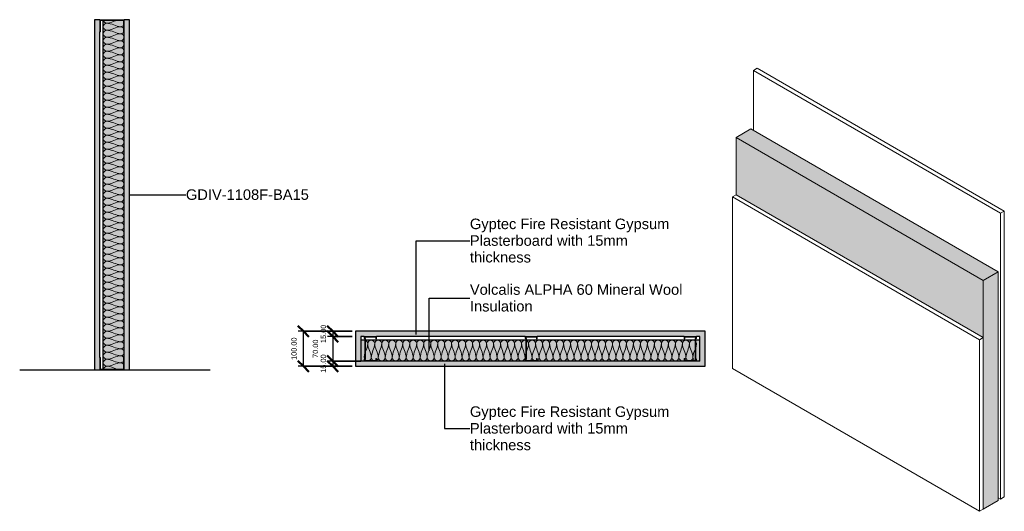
# Model space of a CAD drawing. Header units: millimetres. Extents: x -324 to 2492, y -404 to 1000.
import ezdxf

# ---------------------------------------------------------------- set-up
doc = ezdxf.new("R2010")
doc.units = ezdxf.units.MM
for name, color, linetype, lineweight in [('A-ANNO-DIMS', 211, 'Continuous', 30), ('A-ANNO-DIMS-10', 211, 'Continuous', 30), ('A-ANNO-IDEN', 131, 'Continuous', 30), ('A-DETL', 90, 'Continuous', 18), ('A-DETL-GENF', 92, 'Continuous', 18), ('A-FLOR-LEVL', 51, 'Continuous', 30), ('A-PART', 2, 'Continuous', 18), ('A-WALL', 113, 'Continuous', 25), ('A-WALL-IDEN', 211, 'Continuous', 30), ('A-WALL-PATT', 111, 'Continuous', 25), ('I-WALL', 2, 'Continuous', 25)]:
    doc.layers.add(name, color=color, linetype=linetype, lineweight=lineweight)
doc.styles.add('Arial', font='arial.ttf', dxfattribs={"height": 30})
doc.styles.add('Arial_1', font='arial.ttf', dxfattribs={"height": 15})
doc.dimstyles.new('Diagonal', dxfattribs={"dimscale": 304.8, "dimtxt": 15.303891, "dimasz": 0.104167, "dimexe": 0.049213, "dimexo": 0.032808, "dimgap": 0.049213, "dimtad": 1, "dimrnd": 0.01, "dimzin": 0, "dimdsep": 46, "dimtxsty": 'Arial_1', "dimblk1": 'OBLIQUE', "dimblk2": 'OBLIQUE', "dimsah": 1, "dimcen": 0.09, "dimazin": 0, "dimtfac": 1, "dimtdec": 4, "dimtix": 1, "dimtmove": 0, "dimatfit": 3, "dimfxl": 1, "dimtvp": 1, "dimtolj": 1, "dimtzin": 0, "dimarcsym": 2})
doc.dimstyles.new('Diagonal_1', dxfattribs={"dimscale": 304.8, "dimtxt": 15.303891, "dimasz": 0.104167, "dimexe": 0.049213, "dimexo": 0.032808, "dimgap": 0.049213, "dimtad": 1, "dimrnd": 0.01, "dimzin": 0, "dimdsep": 46, "dimtxsty": 'Arial_1', "dimblk1": 'OBLIQUE', "dimblk2": 'OBLIQUE', "dimsah": 1, "dimcen": 0.09, "dimazin": 0, "dimtfac": 1, "dimtdec": 4, "dimtix": 1, "dimtmove": 2, "dimatfit": 3, "dimfxl": 1, "dimtvp": 1, "dimtolj": 1, "dimtzin": 0, "dimarcsym": 2})

# ---------------------------------------------------------------- blocks, each defined once
blk = doc.blocks.new('metal-framing_raia - 70mm-7427-Section 1')
at = {"layer": 'A-DETL-GENF'}
for p, q in [((-93, 35), (-95, 35)), ((-95, 35), (-95, 0)), ((-95, 6), (-95, 29)), ((-93, 2), (-93, 35)), ((-93, 29), (-93, 6)), ((-25, 35), (-27, 35)), ((-27, 35), (-27, 2)), ((-27, 29), (-27, 6)), ((-25, 0), (-25, 35)), ((-25, 6), (-25, 29)), ((-95, 0), (-25, 0)), ((-27, 2), (-93, 2))]:
    blk.add_line(p, q, dxfattribs=at)
blk = doc.blocks.new('Repeating Detail - 70mm-6992-Level 1')
at = {"layer": 'A-DETL-GENF'}
for p, q in [((-63, 495), (-70, 495)), ((-70, 495), (-70, 460)), ((-70, 466), (-70, 489)), ((-68, 462), (-68, 493)), ((-68, 493), (-63, 493)), ((-68, 489), (-68, 466)), ((-63, 493), (-63, 495)), ((0, 495), (-7, 495)), ((-7, 495), (-7, 493)), ((-7, 493), (-2, 493)), ((-2, 493), (-2, 462)), ((-2, 489), (-2, 466)), ((0, 460), (0, 495)), ((0, 466), (0, 489)), ((-70, 460), (-65.8, 460)), ((-65.8, 460), (-69, 460)), ((-66.4, 462), (-68, 462)), ((-68, 462), (-66.4, 462)), ((-63.6, 464), (-66.4, 462)), ((-66.4, 462), (-63.6, 464)), ((-65.8, 460), (-63, 462)), ((-65.8, 460), (-63, 462)), ((-6.4, 464), (-63.6, 464)), ((-63.6, 464), (-6.4, 464)), ((-63, 462), (-7, 462)), ((-63, 462), (-7, 462)), ((-7, 462), (-4.2, 460)), ((-4.2, 460), (-7, 462)), ((-3.6, 462), (-6.4, 464)), ((-3.6, 462), (-6.4, 464)), ((-4.2, 460), (0, 460)), ((0, 460), (-4.2, 460)), ((-2, 462), (-3.6, 462)), ((-3.6, 462), (-2, 462)), ((-63, 35), (-70, 35)), ((-70, 35), (-70, 0)), ((-70, 6), (-70, 29)), ((-68, 2), (-68, 33)), ((-68, 33), (-63, 33)), ((-68, 29), (-68, 6)), ((-63, 33), (-63, 35)), ((0, 35), (-7, 35)), ((-7, 35), (-7, 33)), ((-7, 33), (-2, 33)), ((-2, 33), (-2, 2)), ((-2, 29), (-2, 6)), ((0, 0), (0, 35)), ((0, 6), (0, 29)), ((-70, 0), (-65.8, 0)), ((-65.8, 0), (-69, 0)), ((-66.4, 2), (-68, 2)), ((-68, 2), (-66.4, 2)), ((-63.6, 4), (-66.4, 2)), ((-66.4, 2), (-63.6, 4)), ((-65.8, 0), (-63, 2)), ((-65.8, 0), (-63, 2)), ((-6.4, 4), (-63.6, 4)), ((-63.6, 4), (-6.4, 4)), ((-63, 2), (-7, 2)), ((-63, 2), (-7, 2)), ((-7, 2), (-4.2, 0)), ((-4.2, 0), (-7, 2)), ((-3.6, 2), (-6.4, 4)), ((-3.6, 2), (-6.4, 4)), ((0, 0), (-4.2, 0)), ((-2, 2), (-3.6, 2)), ((-3.6, 2), (-2, 2)), ((-4.2, 0), (0, 0))]:
    blk.add_line(p, q, dxfattribs=at)
blk = doc.blocks.new('metal-framing_montante - 70mm-6992-Level 1')
at = {"layer": 'A-DETL-GENF'}
for p, q in [((-63, 35), (-70, 35)), ((-70, 35), (-70, 0)), ((-70, 6), (-70, 29)), ((-68, 2), (-68, 33)), ((-68, 33), (-63, 33)), ((-68, 29), (-68, 6)), ((-63, 33), (-63, 35)), ((0, 35), (-7, 35)), ((-7, 35), (-7, 33)), ((-7, 33), (-2, 33)), ((-2, 33), (-2, 2)), ((-2, 29), (-2, 6)), ((0, 0), (0, 35)), ((0, 6), (0, 29)), ((-70, 0), (-65.8, 0)), ((-65.8, 0), (-69, 0)), ((-66.4, 2), (-68, 2)), ((-68, 2), (-66.4, 2)), ((-63.6, 4), (-66.4, 2)), ((-66.4, 2), (-63.6, 4)), ((-65.8, 0), (-63, 2)), ((-65.8, 0), (-63, 2)), ((-6.4, 4), (-63.6, 4)), ((-63.6, 4), (-6.4, 4)), ((-63, 2), (-7, 2)), ((-63, 2), (-7, 2)), ((-7, 2), (-4.2, 0)), ((-4.2, 0), (-7, 2)), ((-3.6, 2), (-6.4, 4)), ((-3.6, 2), (-6.4, 4)), ((0, 0), (-4.2, 0)), ((-2, 2), (-3.6, 2)), ((-3.6, 2), (-2, 2)), ((-4.2, 0), (0, 0))]:
    blk.add_line(p, q, dxfattribs=at)
blk = doc.blocks.new('DIMBLOCK1-Level 1')
at = {"layer": 'A-ANNO-DIMS-10', "lineweight": 50}
for p, q in [((571.3, 110), (555.5, 125.9)), ((571.3, 95), (555.5, 110.9)), ((571.3, 110), (587.2, 94.1)), ((571.3, 95), (587.2, 79.1))]:
    blk.add_line(p, q, dxfattribs=at)
at = {"layer": 'A-ANNO-DIMS-10'}
for p, q in [((626.3, 110), (556.3, 110)), ((626.3, 95), (556.3, 95)), ((571.3, 110), (571.3, 95)), ((571.3, 110), (626.3, 110)), ((571.3, 95), (626.3, 95))]:
    blk.add_line(p, q, dxfattribs=at)
at = {"layer": 'A-ANNO-DIMS-10', "color": 0, "insert": (536.9, 76.5), "char_height": 15, "width": 62.44, "attachment_point": 1, "rotation": 90, "line_spacing_factor": 0.941778, "style": 'Arial_1'}
blk.add_mtext('15.00', dxfattribs=at)
blk = doc.blocks.new('_Oblique')
at = {"color": 0, "linetype": 'ByBlock', "lineweight": -2}
blk.add_line((-0.5, -0.5), (0.5, 0.5), dxfattribs=at)
blk = doc.blocks.new('DIMBLOCK2-Level 1')
at = {"layer": 'A-ANNO-DIMS-10', "lineweight": 50}
for p, q in [((571.3, 95), (555.5, 110.9)), ((571.3, 95), (587.2, 79.1)), ((571.3, 25), (555.5, 40.9)), ((571.3, 25), (587.2, 9.1))]:
    blk.add_line(p, q, dxfattribs=at)
at = {"layer": 'A-ANNO-DIMS-10'}
for p, q in [((626.3, 95), (556.3, 95)), ((571.3, 95), (571.3, 25)), ((571.3, 95), (626.3, 95)), ((651.3, 25), (556.3, 25)), ((571.3, 25), (651.3, 25))]:
    blk.add_line(p, q, dxfattribs=at)
at = {"layer": 'A-ANNO-DIMS-10', "color": 0, "insert": (514.2, 34), "char_height": 15, "width": 62.44, "attachment_point": 1, "rotation": 90, "line_spacing_factor": 0.941778, "style": 'Arial_1'}
blk.add_mtext('70.00', dxfattribs=at)
blk = doc.blocks.new('DIMBLOCK3-Level 1')
at = {"layer": 'A-ANNO-DIMS-10', "lineweight": 50}
for p, q in [((571.3, 25), (555.5, 40.9)), ((571.3, 10), (555.5, 25.9)), ((571.3, 25), (587.2, 9.1)), ((571.3, 10), (587.2, -5.9))]:
    blk.add_line(p, q, dxfattribs=at)
at = {"layer": 'A-ANNO-DIMS-10'}
for p, q in [((651.3, 25), (556.3, 25)), ((626.3, 10), (556.3, 10)), ((571.3, 25), (571.3, 10)), ((571.3, 25), (651.3, 25)), ((571.3, 10), (626.3, 10))]:
    blk.add_line(p, q, dxfattribs=at)
at = {"layer": 'A-ANNO-DIMS-10', "color": 0, "insert": (536.9, -8.5), "char_height": 15, "width": 62.44, "attachment_point": 1, "rotation": 90, "line_spacing_factor": 0.941778, "style": 'Arial_1'}
blk.add_mtext('15.00', dxfattribs=at)
blk = doc.blocks.new('DIMBLOCK4-Level 1')
at = {"layer": 'A-ANNO-DIMS-10', "lineweight": 50}
for p, q in [((487.5, 110), (471.6, 125.9)), ((487.5, 110), (503.3, 94.1)), ((487.5, 10), (471.6, 25.9)), ((487.5, 10), (503.3, -5.9))]:
    blk.add_line(p, q, dxfattribs=at)
at = {"layer": 'A-ANNO-DIMS-10'}
for p, q in [((626.3, 110), (472.5, 110)), ((487.5, 10), (487.5, 110)), ((487.5, 110), (626.3, 110)), ((626.3, 10), (472.5, 10)), ((487.5, 10), (626.3, 10))]:
    blk.add_line(p, q, dxfattribs=at)
at = {"layer": 'A-ANNO-DIMS-10', "color": 0, "insert": (453, 28.2), "char_height": 15, "width": 76.284, "attachment_point": 1, "rotation": 90, "line_spacing_factor": 0.941778, "style": 'Arial_1'}
blk.add_mtext('100.00', dxfattribs=at)

msp = doc.modelspace()

# ---------------------------------------------------------------- hatches: boundary and pattern name
at = {"layer": 'A-PART'}
for points in [[(2431.81, 255.155), (2474.237, 279.65), (1767.13, 687.898), (1724.704, 663.403), (2099.47, 447.032)], [(2431.81, 91.856), (2431.81, 255.155), (1724.704, 663.403), (1724.704, 500.104), (2421.204, 97.98)], [(2431.81, -398.042), (2474.237, -373.547), (2474.237, 279.65), (2431.81, 255.155)]]:
    msp.add_hatch(color=256, dxfattribs=at).paths.add_polyline_path(points)
at = {"layer": 'A-WALL-PATT'}
for points in [[(-95, 0), (-95, 1000), (-110, 1000), (-110, 0)], [(-27, 2), (-27, 35), (-25, 35), (-25, 965), (-27, 965), (-27, 998), (-85, 998), (-85, 2)], [(-10, 0), (-10, 1000), (-25, 1000), (-25, 0)], [(1636.315, 95), (1636.315, 110), (636.315, 110), (636.315, 95), (1621.315, 95)], [(1636.315, 10), (1636.315, 95), (1621.315, 95), (1621.315, 25), (651.315, 25), (651.315, 95), (636.315, 95), (636.315, 10), (1042.635, 10)]]:
    msp.add_hatch(color=256, dxfattribs=at).paths.add_polyline_path(points)
h = msp.add_hatch(color=256, dxfattribs=at)
h.paths.add_polyline_path([(1576.315, 25), (1576.315, 32), (1578.315, 32), (1578.315, 27), (1609.315, 27), (1609.315, 28.584), (1607.365, 31.369), (1607.365, 85), (1125.265, 85), (1125.265, 31.369), (1123.315, 28.584), (1123.315, 27), (1154.315, 27), (1154.315, 32), (1156.315, 32), (1156.315, 25)])
h.paths.add_polyline_path([(1611.315, 25), (1621.315, 25), (1621.315, 85), (1609.365, 85), (1609.365, 32), (1611.315, 29.215), (1611.315, 27)])
h.paths.add_polyline_path([(1121.315, 25), (1121.315, 29.215), (1123.265, 32), (1123.265, 85), (665.265, 85), (665.265, 31.369), (663.315, 28.584), (663.315, 27), (694.315, 27), (694.315, 32), (696.315, 32), (696.315, 25), (1042.635, 25)])
h.paths.add_polyline_path([(661.315, 25), (661.315, 29.215), (663.265, 32), (663.265, 85), (651.315, 85), (651.315, 25)])

# ---------------------------------------------------------------- linework, layer by layer
at = {"layer": 'A-ANNO-IDEN'}
for p, q in [((809.375, 368.753), (963.489, 368.753)), ((809.375, 100.816), (809.375, 368.753)), ((847.226, 204.978), (963.489, 204.928)), ((847.226, 54.593), (847.226, 204.978)), ((891.014, 17.371), (891.014, -167.544)), ((891.014, -167.544), (963.489, -167.544))]:
    msp.add_line(p, q, dxfattribs=at)
at = {"layer": 'A-DETL'}
for points in [[(-75, 970), (-79.714, 970), (-90.286, 980), (-79.714, 990), (-75, 990)], [(-75, 990), (-79.044, 990), (-83.508, 993.889), (-84.696, 997.971)], [(-46.381, 998.065), (-55.894, 995.158), (-65.13, 990), (-75, 990)], [(-75, 990), (-61.256, 990), (-48.744, 980), (-35, 980)], [(-26.908, 995.343), (-27.68, 996.403), (-28.639, 997.35), (-29.7, 998.108)], [(-75, 950), (-79.714, 950), (-90.286, 960), (-79.714, 970), (-75, 970)], [(-35, 980), (-48.744, 980), (-61.256, 970), (-75, 970)], [(-75, 970), (-61.256, 970), (-48.744, 960), (-35, 960)], [(-35, 960), (-48.744, 960), (-61.256, 950), (-75, 950)], [(-35, 980), (-32.047, 980), (-28.87, 981.962), (-26.908, 984.657)], [(-26.908, 975.343), (-28.87, 978.038), (-32.047, 980), (-35, 980)], [(-35, 960), (-31.936, 960), (-28.63, 962.113), (-26.691, 964.964)], [(-35, 940), (-30.286, 940), (-19.714, 950), (-30.286, 960), (-35, 960)], [(-75, 930), (-79.714, 930), (-90.286, 940), (-79.714, 950), (-75, 950)], [(-75, 910), (-79.714, 910), (-90.286, 920), (-79.714, 930), (-75, 930)], [(-75, 950), (-61.256, 950), (-48.744, 940), (-35, 940)], [(-35, 940), (-48.744, 940), (-61.256, 930), (-75, 930)], [(-75, 930), (-61.256, 930), (-48.744, 920), (-35, 920)], [(-35, 920), (-30.286, 920), (-19.714, 930), (-30.286, 940), (-35, 940)], [(-75, 890), (-79.714, 890), (-90.286, 900), (-79.714, 910), (-75, 910)], [(-35, 920), (-48.744, 920), (-61.256, 910), (-75, 910)], [(-75, 910), (-61.256, 910), (-48.744, 900), (-35, 900)], [(-35, 900), (-30.286, 900), (-19.714, 910), (-30.286, 920), (-35, 920)], [(-75, 870), (-79.714, 870), (-90.286, 880), (-79.714, 890), (-75, 890)], [(-35, 900), (-48.744, 900), (-61.256, 890), (-75, 890)], [(-75, 890), (-61.256, 890), (-48.744, 880), (-35, 880)], [(-35, 880), (-48.744, 880), (-61.256, 870), (-75, 870)], [(-35, 880), (-30.286, 880), (-19.714, 890), (-30.286, 900), (-35, 900)], [(-35, 860), (-30.286, 860), (-19.714, 870), (-30.286, 880), (-35, 880)], [(-75, 850), (-79.714, 850), (-90.286, 860), (-79.714, 870), (-75, 870)], [(-75, 830), (-79.714, 830), (-90.286, 840), (-79.714, 850), (-75, 850)], [(-75, 870), (-61.256, 870), (-48.744, 860), (-35, 860)], [(-35, 860), (-48.744, 860), (-61.256, 850), (-75, 850)], [(-75, 850), (-61.256, 850), (-48.744, 840), (-35, 840)], [(-35, 840), (-30.286, 840), (-19.714, 850), (-30.286, 860), (-35, 860)], [(-75, 810), (-79.714, 810), (-90.286, 820), (-79.714, 830), (-75, 830)], [(-35, 840), (-48.744, 840), (-61.256, 830), (-75, 830)], [(-75, 830), (-61.256, 830), (-48.744, 820), (-35, 820)], [(-35, 820), (-48.744, 820), (-61.256, 810), (-75, 810)], [(-35, 820), (-30.286, 820), (-19.714, 830), (-30.286, 840), (-35, 840)], [(-35, 800), (-30.286, 800), (-19.714, 810), (-30.286, 820), (-35, 820)], [(-75, 790), (-79.714, 790), (-90.286, 800), (-79.714, 810), (-75, 810)], [(-75, 770), (-79.714, 770), (-90.286, 780), (-79.714, 790), (-75, 790)], [(-75, 810), (-61.256, 810), (-48.744, 800), (-35, 800)], [(-35, 800), (-48.744, 800), (-61.256, 790), (-75, 790)], [(-75, 790), (-61.256, 790), (-48.744, 780), (-35, 780)], [(-35, 780), (-30.286, 780), (-19.714, 790), (-30.286, 800), (-35, 800)], [(-75, 750), (-79.714, 750), (-90.286, 760), (-79.714, 770), (-75, 770)], [(-35, 780), (-48.744, 780), (-61.256, 770), (-75, 770)], [(-75, 770), (-61.256, 770), (-48.744, 760), (-35, 760)], [(-35, 760), (-30.286, 760), (-19.714, 770), (-30.286, 780), (-35, 780)], [(-75, 730), (-79.714, 730), (-90.286, 740), (-79.714, 750), (-75, 750)], [(-35, 760), (-48.744, 760), (-61.256, 750), (-75, 750)], [(-75, 750), (-61.256, 750), (-48.744, 740), (-35, 740)], [(-35, 740), (-48.744, 740), (-61.256, 730), (-75, 730)], [(-35, 740), (-30.286, 740), (-19.714, 750), (-30.286, 760), (-35, 760)], [(-35, 720), (-30.286, 720), (-19.714, 730), (-30.286, 740), (-35, 740)], [(-75, 710), (-79.714, 710), (-90.286, 720), (-79.714, 730), (-75, 730)], [(-75, 690), (-79.714, 690), (-90.286, 700), (-79.714, 710), (-75, 710)], [(-75, 730), (-61.256, 730), (-48.744, 720), (-35, 720)], [(-35, 720), (-48.744, 720), (-61.256, 710), (-75, 710)], [(-75, 710), (-61.256, 710), (-48.744, 700), (-35, 700)], [(-35, 700), (-30.286, 700), (-19.714, 710), (-30.286, 720), (-35, 720)], [(-75, 670), (-79.714, 670), (-90.286, 680), (-79.714, 690), (-75, 690)], [(-35, 700), (-48.744, 700), (-61.256, 690), (-75, 690)], [(-75, 690), (-61.256, 690), (-48.744, 680), (-35, 680)], [(-35, 680), (-48.744, 680), (-61.256, 670), (-75, 670)], [(-35, 680), (-30.286, 680), (-19.714, 690), (-30.286, 700), (-35, 700)], [(-35, 660), (-30.286, 660), (-19.714, 670), (-30.286, 680), (-35, 680)], [(-75, 650), (-79.714, 650), (-90.286, 660), (-79.714, 670), (-75, 670)], [(-75, 630), (-79.714, 630), (-90.286, 640), (-79.714, 650), (-75, 650)], [(-75, 670), (-61.256, 670), (-48.744, 660), (-35, 660)], [(-35, 660), (-48.744, 660), (-61.256, 650), (-75, 650)], [(-75, 650), (-61.256, 650), (-48.744, 640), (-35, 640)], [(-35, 640), (-30.286, 640), (-19.714, 650), (-30.286, 660), (-35, 660)], [(-75, 610), (-79.714, 610), (-90.286, 620), (-79.714, 630), (-75, 630)], [(-35, 640), (-48.744, 640), (-61.256, 630), (-75, 630)], [(-75, 630), (-61.256, 630), (-48.744, 620), (-35, 620)], [(-35, 620), (-48.744, 620), (-61.256, 610), (-75, 610)], [(-35, 620), (-30.286, 620), (-19.714, 630), (-30.286, 640), (-35, 640)], [(-35, 600), (-30.286, 600), (-19.714, 610), (-30.286, 620), (-35, 620)], [(-75, 590), (-79.714, 590), (-90.286, 600), (-79.714, 610), (-75, 610)], [(-75, 610), (-61.256, 610), (-48.744, 600), (-35, 600)], [(-35, 600), (-48.744, 600), (-61.256, 590), (-75, 590)], [(-35, 580), (-30.286, 580), (-19.714, 590), (-30.286, 600), (-35, 600)], [(-75, 570), (-79.714, 570), (-90.286, 580), (-79.714, 590), (-75, 590)], [(-75, 550), (-79.714, 550), (-90.286, 560), (-79.714, 570), (-75, 570)], [(-75, 590), (-61.256, 590), (-48.744, 580), (-35, 580)], [(-35, 580), (-48.744, 580), (-61.256, 570), (-75, 570)], [(-75, 570), (-61.256, 570), (-48.744, 560), (-35, 560)], [(-35, 560), (-30.286, 560), (-19.714, 570), (-30.286, 580), (-35, 580)], [(-75, 530), (-79.714, 530), (-90.286, 540), (-79.714, 550), (-75, 550)], [(-35, 560), (-48.744, 560), (-61.256, 550), (-75, 550)], [(-75, 550), (-61.256, 550), (-48.744, 540), (-35, 540)], [(-35, 540), (-48.744, 540), (-61.256, 530), (-75, 530)], [(-35, 540), (-30.286, 540), (-19.714, 550), (-30.286, 560), (-35, 560)], [(-35, 520), (-30.286, 520), (-19.714, 530), (-30.286, 540), (-35, 540)], [(-75, 510), (-79.714, 510), (-90.286, 520), (-79.714, 530), (-75, 530)], [(-75, 490), (-79.714, 490), (-90.286, 500), (-79.714, 510), (-75, 510)], [(-75, 530), (-61.256, 530), (-48.744, 520), (-35, 520)], [(-35, 520), (-48.744, 520), (-61.256, 510), (-75, 510)], [(-75, 510), (-61.256, 510), (-48.744, 500), (-35, 500)], [(-35, 500), (-30.286, 500), (-19.714, 510), (-30.286, 520), (-35, 520)], [(-75, 470), (-79.714, 470), (-90.286, 480), (-79.714, 490), (-75, 490)], [(-35, 500), (-48.744, 500), (-61.256, 490), (-75, 490)], [(-75, 490), (-61.256, 490), (-48.744, 480), (-35, 480)], [(-35, 480), (-48.744, 480), (-61.256, 470), (-75, 470)], [(-35, 480), (-30.286, 480), (-19.714, 490), (-30.286, 500), (-35, 500)], [(-35, 460), (-30.286, 460), (-19.714, 470), (-30.286, 480), (-35, 480)], [(-75, 450), (-79.714, 450), (-90.286, 460), (-79.714, 470), (-75, 470)], [(-75, 470), (-61.256, 470), (-48.744, 460), (-35, 460)], [(-35, 460), (-48.744, 460), (-61.256, 450), (-75, 450)], [(-35, 440), (-30.286, 440), (-19.714, 450), (-30.286, 460), (-35, 460)], [(-75, 430), (-79.714, 430), (-90.286, 440), (-79.714, 450), (-75, 450)], [(-75, 410), (-79.714, 410), (-90.286, 420), (-79.714, 430), (-75, 430)], [(-75, 450), (-61.256, 450), (-48.744, 440), (-35, 440)], [(-35, 440), (-48.744, 440), (-61.256, 430), (-75, 430)], [(-75, 430), (-61.256, 430), (-48.744, 420), (-35, 420)], [(-35, 420), (-30.286, 420), (-19.714, 430), (-30.286, 440), (-35, 440)], [(-75, 390), (-79.714, 390), (-90.286, 400), (-79.714, 410), (-75, 410)], [(-35, 420), (-48.744, 420), (-61.256, 410), (-75, 410)], [(-75, 410), (-61.256, 410), (-48.744, 400), (-35, 400)], [(-35, 400), (-48.744, 400), (-61.256, 390), (-75, 390)], [(-35, 400), (-30.286, 400), (-19.714, 410), (-30.286, 420), (-35, 420)], [(-35, 380), (-30.286, 380), (-19.714, 390), (-30.286, 400), (-35, 400)], [(-75, 370), (-79.714, 370), (-90.286, 380), (-79.714, 390), (-75, 390)], [(-75, 350), (-79.714, 350), (-90.286, 360), (-79.714, 370), (-75, 370)], [(-75, 390), (-61.256, 390), (-48.744, 380), (-35, 380)], [(-35, 380), (-48.744, 380), (-61.256, 370), (-75, 370)], [(-75, 370), (-61.256, 370), (-48.744, 360), (-35, 360)], [(-35, 360), (-30.286, 360), (-19.714, 370), (-30.286, 380), (-35, 380)], [(-75, 330), (-79.714, 330), (-90.286, 340), (-79.714, 350), (-75, 350)], [(-35, 360), (-48.744, 360), (-61.256, 350), (-75, 350)], [(-75, 350), (-61.256, 350), (-48.744, 340), (-35, 340)], [(-35, 340), (-48.744, 340), (-61.256, 330), (-75, 330)], [(-35, 340), (-30.286, 340), (-19.714, 350), (-30.286, 360), (-35, 360)], [(-35, 320), (-30.286, 320), (-19.714, 330), (-30.286, 340), (-35, 340)], [(-75, 310), (-79.714, 310), (-90.286, 320), (-79.714, 330), (-75, 330)], [(-75, 290), (-79.714, 290), (-90.286, 300), (-79.714, 310), (-75, 310)], [(-75, 330), (-61.256, 330), (-48.744, 320), (-35, 320)], [(-35, 320), (-48.744, 320), (-61.256, 310), (-75, 310)], [(-75, 310), (-61.256, 310), (-48.744, 300), (-35, 300)], [(-35, 300), (-30.286, 300), (-19.714, 310), (-30.286, 320), (-35, 320)], [(-75, 270), (-79.714, 270), (-90.286, 280), (-79.714, 290), (-75, 290)], [(-35, 300), (-48.744, 300), (-61.256, 290), (-75, 290)], [(-75, 290), (-61.256, 290), (-48.744, 280), (-35, 280)], [(-35, 280), (-30.286, 280), (-19.714, 290), (-30.286, 300), (-35, 300)], [(-75, 250), (-79.714, 250), (-90.286, 260), (-79.714, 270), (-75, 270)], [(-35, 280), (-48.744, 280), (-61.256, 270), (-75, 270)], [(-75, 270), (-61.256, 270), (-48.744, 260), (-35, 260)], [(-35, 260), (-48.744, 260), (-61.256, 250), (-75, 250)], [(-35, 260), (-30.286, 260), (-19.714, 270), (-30.286, 280), (-35, 280)], [(-35, 240), (-30.286, 240), (-19.714, 250), (-30.286, 260), (-35, 260)], [(-75, 230), (-79.714, 230), (-90.286, 240), (-79.714, 250), (-75, 250)], [(-75, 210), (-79.714, 210), (-90.286, 220), (-79.714, 230), (-75, 230)], [(-75, 250), (-61.256, 250), (-48.744, 240), (-35, 240)], [(-35, 240), (-48.744, 240), (-61.256, 230), (-75, 230)], [(-75, 230), (-61.256, 230), (-48.744, 220), (-35, 220)], [(-35, 220), (-30.286, 220), (-19.714, 230), (-30.286, 240), (-35, 240)], [(-75, 190), (-79.714, 190), (-90.286, 200), (-79.714, 210), (-75, 210)], [(-35, 220), (-48.744, 220), (-61.256, 210), (-75, 210)], [(-75, 210), (-61.256, 210), (-48.744, 200), (-35, 200)], [(-35, 200), (-48.744, 200), (-61.256, 190), (-75, 190)], [(-35, 200), (-30.286, 200), (-19.714, 210), (-30.286, 220), (-35, 220)], [(-35, 180), (-30.286, 180), (-19.714, 190), (-30.286, 200), (-35, 200)], [(-75, 170), (-79.714, 170), (-90.286, 180), (-79.714, 190), (-75, 190)], [(-75, 150), (-79.714, 150), (-90.286, 160), (-79.714, 170), (-75, 170)], [(-75, 190), (-61.256, 190), (-48.744, 180), (-35, 180)], [(-35, 180), (-48.744, 180), (-61.256, 170), (-75, 170)], [(-75, 170), (-61.256, 170), (-48.744, 160), (-35, 160)], [(-35, 160), (-30.286, 160), (-19.714, 170), (-30.286, 180), (-35, 180)], [(-75, 130), (-79.714, 130), (-90.286, 140), (-79.714, 150), (-75, 150)], [(-35, 160), (-48.744, 160), (-61.256, 150), (-75, 150)], [(-75, 150), (-61.256, 150), (-48.744, 140), (-35, 140)], [(-35, 140), (-30.286, 140), (-19.714, 150), (-30.286, 160), (-35, 160)], [(-75, 110), (-79.714, 110), (-90.286, 120), (-79.714, 130), (-75, 130)], [(-35, 140), (-48.744, 140), (-61.256, 130), (-75, 130)], [(-75, 130), (-61.256, 130), (-48.744, 120), (-35, 120)], [(-35, 120), (-48.744, 120), (-61.256, 110), (-75, 110)], [(-35, 120), (-30.286, 120), (-19.714, 130), (-30.286, 140), (-35, 140)], [(-35, 100), (-30.286, 100), (-19.714, 110), (-30.286, 120), (-35, 120)], [(-75, 90), (-79.714, 90), (-90.286, 100), (-79.714, 110), (-75, 110)], [(-75, 70), (-79.714, 70), (-90.286, 80), (-79.714, 90), (-75, 90)], [(-75, 110), (-61.256, 110), (-48.744, 100), (-35, 100)], [(-35, 100), (-48.744, 100), (-61.256, 90), (-75, 90)], [(-75, 90), (-61.256, 90), (-48.744, 80), (-35, 80)], [(-35, 80), (-30.286, 80), (-19.714, 90), (-30.286, 100), (-35, 100)], [(661.315, 85), (661.969, 85), (662.634, 84.898), (663.294, 84.711)], [(671.315, 75), (671.315, 79.714), (681.315, 90.286), (691.315, 79.714), (691.315, 75)], [(691.315, 75), (691.315, 79.714), (701.315, 90.286), (711.315, 79.714), (711.315, 75)], [(711.315, 75), (711.315, 79.714), (721.315, 90.286), (731.315, 79.714), (731.315, 75)], [(731.315, 75), (731.315, 79.714), (741.315, 90.286), (751.315, 79.714), (751.315, 75)], [(751.315, 75), (751.315, 79.714), (761.315, 90.286), (771.315, 79.714), (771.315, 75)], [(771.315, 75), (771.315, 79.714), (781.315, 90.286), (791.315, 79.714), (791.315, 75)], [(791.315, 75), (791.315, 79.714), (801.315, 90.286), (811.315, 79.714), (811.315, 75)], [(811.315, 75), (811.315, 79.714), (821.315, 90.286), (831.315, 79.714), (831.315, 75)], [(831.315, 75), (831.315, 79.714), (841.315, 90.286), (851.315, 79.714), (851.315, 75)], [(851.315, 75), (851.315, 79.714), (861.315, 90.286), (871.315, 79.714), (871.315, 75)], [(871.315, 75), (871.315, 79.714), (881.315, 90.286), (891.315, 79.714), (891.315, 75)], [(891.315, 75), (891.315, 79.714), (901.315, 90.286), (911.315, 79.714), (911.315, 75)], [(911.315, 75), (911.315, 79.714), (921.315, 90.286), (931.315, 79.714), (931.315, 75)], [(931.315, 75), (931.315, 79.714), (941.315, 90.286), (951.315, 79.714), (951.315, 75)], [(951.315, 75), (951.315, 79.714), (961.315, 90.286), (971.315, 79.714), (971.315, 75)], [(971.315, 75), (971.315, 79.714), (981.315, 90.286), (991.315, 79.714), (991.315, 75)], [(991.315, 75), (991.315, 79.714), (1001.315, 90.286), (1011.315, 79.714), (1011.315, 75)], [(1011.315, 75), (1011.315, 79.714), (1021.315, 90.286), (1031.315, 79.714), (1031.315, 75)], [(1031.315, 75), (1031.315, 79.714), (1041.315, 90.286), (1051.315, 79.714), (1051.315, 75)], [(1051.315, 75), (1051.315, 79.714), (1061.315, 90.286), (1071.315, 79.714), (1071.315, 75)], [(1071.315, 75), (1071.315, 79.714), (1081.315, 90.286), (1091.315, 79.714), (1091.315, 75)], [(1091.315, 75), (1091.315, 79.714), (1101.315, 90.286), (1111.315, 79.714), (1111.315, 75)], [(1131.315, 75), (1131.315, 79.714), (1141.315, 90.286), (1151.315, 79.714), (1151.315, 75)], [(1151.315, 75), (1151.315, 79.714), (1161.315, 90.286), (1171.315, 79.714), (1171.315, 75)], [(1171.315, 75), (1171.315, 79.714), (1181.315, 90.286), (1191.315, 79.714), (1191.315, 75)], [(1191.315, 75), (1191.315, 79.714), (1201.315, 90.286), (1211.315, 79.714), (1211.315, 75)], [(1211.315, 75), (1211.315, 79.714), (1221.315, 90.286), (1231.315, 79.714), (1231.315, 75)], [(1231.315, 75), (1231.315, 79.714), (1241.315, 90.286), (1251.315, 79.714), (1251.315, 75)], [(1251.315, 75), (1251.315, 79.714), (1261.315, 90.286), (1271.315, 79.714), (1271.315, 75)], [(1271.315, 75), (1271.315, 79.714), (1281.315, 90.286), (1291.315, 79.714), (1291.315, 75)], [(1291.315, 75), (1291.315, 79.714), (1301.315, 90.286), (1311.315, 79.714), (1311.315, 75)], [(1311.315, 75), (1311.315, 79.714), (1321.315, 90.286), (1331.315, 79.714), (1331.315, 75)], [(1331.315, 75), (1331.315, 79.714), (1341.315, 90.286), (1351.315, 79.714), (1351.315, 75)], [(1351.315, 75), (1351.315, 79.714), (1361.315, 90.286), (1371.315, 79.714), (1371.315, 75)], [(1371.315, 75), (1371.315, 79.714), (1381.315, 90.286), (1391.315, 79.714), (1391.315, 75)], [(1391.315, 75), (1391.315, 79.714), (1401.315, 90.286), (1411.315, 79.714), (1411.315, 75)], [(1411.315, 75), (1411.315, 79.714), (1421.315, 90.286), (1431.315, 79.714), (1431.315, 75)], [(1431.315, 75), (1431.315, 79.714), (1441.315, 90.286), (1451.315, 79.714), (1451.315, 75)], [(1451.315, 75), (1451.315, 79.714), (1461.315, 90.286), (1471.315, 79.714), (1471.315, 75)], [(1471.315, 75), (1471.315, 79.714), (1481.315, 90.286), (1491.315, 79.714), (1491.315, 75)], [(1491.315, 75), (1491.315, 79.714), (1501.315, 90.286), (1511.315, 79.714), (1511.315, 75)], [(1511.315, 75), (1511.315, 79.714), (1521.315, 90.286), (1531.315, 79.714), (1531.315, 75)], [(1531.315, 75), (1531.315, 79.714), (1541.315, 90.286), (1551.315, 79.714), (1551.315, 75)], [(1551.315, 75), (1551.315, 79.714), (1561.315, 90.286), (1571.315, 79.714), (1571.315, 75)], [(1571.315, 75), (1571.315, 79.714), (1581.315, 90.286), (1591.315, 79.714), (1591.315, 75)], [(-75, 50), (-79.714, 50), (-90.286, 60), (-79.714, 70), (-75, 70)], [(-35, 80), (-48.744, 80), (-61.256, 70), (-75, 70)], [(-75, 70), (-61.256, 70), (-48.744, 60), (-35, 60)], [(-35, 60), (-48.744, 60), (-61.256, 50), (-75, 50)], [(-35, 60), (-30.286, 60), (-19.714, 70), (-30.286, 80), (-35, 80)], [(-35, 40), (-30.286, 40), (-19.714, 50), (-30.286, 60), (-35, 60)], [(671.315, 75), (671.315, 67.079), (667.993, 59.567), (665.179, 51.992)], [(665.293, 83.879), (668.582, 82.076), (671.315, 78.39), (671.315, 75)], [(681.315, 35), (681.315, 48.744), (671.315, 61.256), (671.315, 75)], [(691.315, 75), (691.315, 61.256), (681.315, 48.744), (681.315, 35)], [(701.315, 35), (701.315, 48.744), (691.315, 61.256), (691.315, 75)], [(711.315, 75), (711.315, 61.256), (701.315, 48.744), (701.315, 35)], [(721.315, 35), (721.315, 48.744), (711.315, 61.256), (711.315, 75)], [(731.315, 75), (731.315, 61.256), (721.315, 48.744), (721.315, 35)], [(741.315, 35), (741.315, 48.744), (731.315, 61.256), (731.315, 75)], [(751.315, 75), (751.315, 61.256), (741.315, 48.744), (741.315, 35)], [(761.315, 35), (761.315, 48.744), (751.315, 61.256), (751.315, 75)], [(771.315, 75), (771.315, 61.256), (761.315, 48.744), (761.315, 35)], [(781.315, 35), (781.315, 48.744), (771.315, 61.256), (771.315, 75)], [(791.315, 75), (791.315, 61.256), (781.315, 48.744), (781.315, 35)], [(801.315, 35), (801.315, 48.744), (791.315, 61.256), (791.315, 75)], [(811.315, 75), (811.315, 61.256), (801.315, 48.744), (801.315, 35)], [(821.315, 35), (821.315, 48.744), (811.315, 61.256), (811.315, 75)], [(831.315, 75), (831.315, 61.256), (821.315, 48.744), (821.315, 35)], [(841.315, 35), (841.315, 48.744), (831.315, 61.256), (831.315, 75)], [(851.315, 75), (851.315, 61.256), (841.315, 48.744), (841.315, 35)], [(861.315, 35), (861.315, 48.744), (851.315, 61.256), (851.315, 75)], [(871.315, 75), (871.315, 61.256), (861.315, 48.744), (861.315, 35)], [(881.315, 35), (881.315, 48.744), (871.315, 61.256), (871.315, 75)], [(891.315, 75), (891.315, 61.256), (881.315, 48.744), (881.315, 35)], [(901.315, 35), (901.315, 48.744), (891.315, 61.256), (891.315, 75)], [(911.315, 75), (911.315, 61.256), (901.315, 48.744), (901.315, 35)], [(921.315, 35), (921.315, 48.744), (911.315, 61.256), (911.315, 75)], [(931.315, 75), (931.315, 61.256), (921.315, 48.744), (921.315, 35)], [(941.315, 35), (941.315, 48.744), (931.315, 61.256), (931.315, 75)], [(951.315, 75), (951.315, 61.256), (941.315, 48.744), (941.315, 35)], [(961.315, 35), (961.315, 48.744), (951.315, 61.256), (951.315, 75)], [(971.315, 75), (971.315, 61.256), (961.315, 48.744), (961.315, 35)], [(981.315, 35), (981.315, 48.744), (971.315, 61.256), (971.315, 75)], [(991.315, 75), (991.315, 61.256), (981.315, 48.744), (981.315, 35)], [(1001.315, 35), (1001.315, 48.744), (991.315, 61.256), (991.315, 75)], [(1011.315, 75), (1011.315, 61.256), (1001.315, 48.744), (1001.315, 35)], [(1021.315, 35), (1021.315, 48.744), (1011.315, 61.256), (1011.315, 75)], [(1031.315, 75), (1031.315, 61.256), (1021.315, 48.744), (1021.315, 35)], [(1041.315, 35), (1041.315, 48.744), (1031.315, 61.256), (1031.315, 75)], [(1051.315, 75), (1051.315, 61.256), (1041.315, 48.744), (1041.315, 35)], [(1061.315, 35), (1061.315, 48.744), (1051.315, 61.256), (1051.315, 75)], [(1071.315, 75), (1071.315, 61.256), (1061.315, 48.744), (1061.315, 35)], [(1081.315, 35), (1081.315, 48.744), (1071.315, 61.256), (1071.315, 75)], [(1091.315, 75), (1091.315, 61.256), (1081.315, 48.744), (1081.315, 35)], [(1101.315, 35), (1101.315, 48.744), (1091.315, 61.256), (1091.315, 75)], [(1111.315, 75), (1111.315, 61.256), (1101.315, 48.744), (1101.315, 35)], [(1121.315, 35), (1121.315, 48.744), (1111.315, 61.256), (1111.315, 75)], [(1131.315, 75), (1131.315, 67.079), (1127.993, 59.567), (1125.179, 51.992)], [(1125.315, 83.934), (1128.676, 82.152), (1131.315, 78.425), (1131.315, 75)], [(1141.315, 35), (1141.315, 48.744), (1131.315, 61.256), (1131.315, 75)], [(1151.315, 75), (1151.315, 61.256), (1141.315, 48.744), (1141.315, 35)], [(1161.315, 35), (1161.315, 48.744), (1151.315, 61.256), (1151.315, 75)], [(1171.315, 75), (1171.315, 61.256), (1161.315, 48.744), (1161.315, 35)], [(1181.315, 35), (1181.315, 48.744), (1171.315, 61.256), (1171.315, 75)], [(1191.315, 75), (1191.315, 61.256), (1181.315, 48.744), (1181.315, 35)], [(1201.315, 35), (1201.315, 48.744), (1191.315, 61.256), (1191.315, 75)], [(1211.315, 75), (1211.315, 61.256), (1201.315, 48.744), (1201.315, 35)], [(1221.315, 35), (1221.315, 48.744), (1211.315, 61.256), (1211.315, 75)], [(1231.315, 75), (1231.315, 61.256), (1221.315, 48.744), (1221.315, 35)], [(1241.315, 35), (1241.315, 48.744), (1231.315, 61.256), (1231.315, 75)], [(1251.315, 75), (1251.315, 61.256), (1241.315, 48.744), (1241.315, 35)], [(1261.315, 35), (1261.315, 48.744), (1251.315, 61.256), (1251.315, 75)], [(1271.315, 75), (1271.315, 61.256), (1261.315, 48.744), (1261.315, 35)], [(1281.315, 35), (1281.315, 48.744), (1271.315, 61.256), (1271.315, 75)], [(1291.315, 75), (1291.315, 61.256), (1281.315, 48.744), (1281.315, 35)], [(1301.315, 35), (1301.315, 48.744), (1291.315, 61.256), (1291.315, 75)], [(1311.315, 75), (1311.315, 61.256), (1301.315, 48.744), (1301.315, 35)], [(1321.315, 35), (1321.315, 48.744), (1311.315, 61.256), (1311.315, 75)], [(1331.315, 75), (1331.315, 61.256), (1321.315, 48.744), (1321.315, 35)], [(1341.315, 35), (1341.315, 48.744), (1331.315, 61.256), (1331.315, 75)], [(1351.315, 75), (1351.315, 61.256), (1341.315, 48.744), (1341.315, 35)], [(1361.315, 35), (1361.315, 48.744), (1351.315, 61.256), (1351.315, 75)], [(1371.315, 75), (1371.315, 61.256), (1361.315, 48.744), (1361.315, 35)], [(1381.315, 35), (1381.315, 48.744), (1371.315, 61.256), (1371.315, 75)], [(1391.315, 75), (1391.315, 61.256), (1381.315, 48.744), (1381.315, 35)], [(1401.315, 35), (1401.315, 48.744), (1391.315, 61.256), (1391.315, 75)], [(1411.315, 75), (1411.315, 61.256), (1401.315, 48.744), (1401.315, 35)], [(1421.315, 35), (1421.315, 48.744), (1411.315, 61.256), (1411.315, 75)], [(1431.315, 75), (1431.315, 61.256), (1421.315, 48.744), (1421.315, 35)], [(1441.315, 35), (1441.315, 48.744), (1431.315, 61.256), (1431.315, 75)], [(1451.315, 75), (1451.315, 61.256), (1441.315, 48.744), (1441.315, 35)], [(1461.315, 35), (1461.315, 48.744), (1451.315, 61.256), (1451.315, 75)], [(1471.315, 75), (1471.315, 61.256), (1461.315, 48.744), (1461.315, 35)], [(1481.315, 35), (1481.315, 48.744), (1471.315, 61.256), (1471.315, 75)], [(1491.315, 75), (1491.315, 61.256), (1481.315, 48.744), (1481.315, 35)], [(1501.315, 35), (1501.315, 48.744), (1491.315, 61.256), (1491.315, 75)], [(1511.315, 75), (1511.315, 61.256), (1501.315, 48.744), (1501.315, 35)], [(1521.315, 35), (1521.315, 48.744), (1511.315, 61.256), (1511.315, 75)], [(1531.315, 75), (1531.315, 61.256), (1521.315, 48.744), (1521.315, 35)], [(1541.315, 35), (1541.315, 48.744), (1531.315, 61.256), (1531.315, 75)], [(1551.315, 75), (1551.315, 61.256), (1541.315, 48.744), (1541.315, 35)], [(1561.315, 35), (1561.315, 48.744), (1551.315, 61.256), (1551.315, 75)], [(1571.315, 75), (1571.315, 61.256), (1561.315, 48.744), (1561.315, 35)], [(1581.315, 35), (1581.315, 48.744), (1571.315, 61.256), (1571.315, 75)], [(1591.315, 75), (1591.315, 61.256), (1581.315, 48.744), (1581.315, 35)], [(1601.315, 35), (1601.315, 48.744), (1591.315, 61.256), (1591.315, 75)], [(1607.452, 58.008), (1604.637, 50.433), (1601.315, 42.921), (1601.315, 35)], [(1611.315, 75), (1611.315, 71.177), (1610.541, 67.448), (1609.424, 63.763)], [(1609.465, 80.242), (1610.61, 78.621), (1611.315, 76.77), (1611.315, 75)], [(-75, 30), (-79.714, 30), (-90.286, 40), (-79.714, 50), (-75, 50)], [(-75, 10), (-79.714, 10), (-90.286, 20), (-79.714, 30), (-75, 30)], [(-75, 50), (-61.256, 50), (-48.744, 40), (-35, 40)], [(-35, 40), (-48.744, 40), (-61.256, 30), (-75, 30)], [(-75, 30), (-61.256, 30), (-48.744, 20), (-35, 20)], [(-26.691, 35.036), (-28.63, 37.888), (-31.936, 40), (-35, 40)], [(663.206, 46.237), (662.089, 42.552), (661.315, 38.823), (661.315, 35)], [(661.315, 35), (661.315, 33.664), (661.717, 32.282), (662.406, 30.987)], [(663.633, 29.139), (664.309, 28.301), (665.102, 27.541), (665.972, 26.908)], [(676.658, 26.908), (679.353, 28.87), (681.315, 32.047), (681.315, 35)], [(681.315, 35), (681.315, 32.047), (683.277, 28.87), (685.972, 26.908)], [(696.351, 26.691), (699.203, 28.63), (701.315, 31.936), (701.315, 35)], [(701.315, 35), (701.315, 30.286), (711.315, 19.714), (721.315, 30.286), (721.315, 35)], [(721.315, 35), (721.315, 30.286), (731.315, 19.714), (741.315, 30.286), (741.315, 35)], [(741.315, 35), (741.315, 30.286), (751.315, 19.714), (761.315, 30.286), (761.315, 35)], [(761.315, 35), (761.315, 30.286), (771.315, 19.714), (781.315, 30.286), (781.315, 35)], [(781.315, 35), (781.315, 30.286), (791.315, 19.714), (801.315, 30.286), (801.315, 35)], [(801.315, 35), (801.315, 30.286), (811.315, 19.714), (821.315, 30.286), (821.315, 35)], [(821.315, 35), (821.315, 30.286), (831.315, 19.714), (841.315, 30.286), (841.315, 35)], [(841.315, 35), (841.315, 30.286), (851.315, 19.714), (861.315, 30.286), (861.315, 35)], [(861.315, 35), (861.315, 30.286), (871.315, 19.714), (881.315, 30.286), (881.315, 35)], [(881.315, 35), (881.315, 30.286), (891.315, 19.714), (901.315, 30.286), (901.315, 35)], [(901.315, 35), (901.315, 30.286), (911.315, 19.714), (921.315, 30.286), (921.315, 35)], [(921.315, 35), (921.315, 30.286), (931.315, 19.714), (941.315, 30.286), (941.315, 35)], [(941.315, 35), (941.315, 30.286), (951.315, 19.714), (961.315, 30.286), (961.315, 35)], [(961.315, 35), (961.315, 30.286), (971.315, 19.714), (981.315, 30.286), (981.315, 35)], [(981.315, 35), (981.315, 30.286), (991.315, 19.714), (1001.315, 30.286), (1001.315, 35)], [(1001.315, 35), (1001.315, 30.286), (1011.315, 19.714), (1021.315, 30.286), (1021.315, 35)], [(1021.315, 35), (1021.315, 30.286), (1031.315, 19.714), (1041.315, 30.286), (1041.315, 35)], [(1041.315, 35), (1041.315, 30.286), (1051.315, 19.714), (1061.315, 30.286), (1061.315, 35)], [(1061.315, 35), (1061.315, 30.286), (1071.315, 19.714), (1081.315, 30.286), (1081.315, 35)], [(1081.315, 35), (1081.315, 30.286), (1091.315, 19.714), (1101.315, 30.286), (1101.315, 35)], [(1101.315, 35), (1101.315, 30.286), (1111.315, 19.714), (1121.315, 30.286), (1121.315, 35)], [(1123.206, 46.237), (1122.089, 42.552), (1121.315, 38.823), (1121.315, 35)], [(1121.315, 35), (1121.315, 33.664), (1121.717, 32.282), (1122.406, 30.987)], [(1123.633, 29.139), (1124.309, 28.301), (1125.102, 27.541), (1125.972, 26.908)], [(1136.658, 26.908), (1139.353, 28.87), (1141.315, 32.047), (1141.315, 35)], [(1141.315, 35), (1141.315, 32.047), (1143.277, 28.87), (1145.972, 26.908)], [(1156.351, 26.691), (1159.203, 28.63), (1161.315, 31.936), (1161.315, 35)], [(1161.315, 35), (1161.315, 30.286), (1171.315, 19.714), (1181.315, 30.286), (1181.315, 35)], [(1181.315, 35), (1181.315, 30.286), (1191.315, 19.714), (1201.315, 30.286), (1201.315, 35)], [(1201.315, 35), (1201.315, 30.286), (1211.315, 19.714), (1221.315, 30.286), (1221.315, 35)], [(1221.315, 35), (1221.315, 30.286), (1231.315, 19.714), (1241.315, 30.286), (1241.315, 35)], [(1241.315, 35), (1241.315, 30.286), (1251.315, 19.714), (1261.315, 30.286), (1261.315, 35)], [(1261.315, 35), (1261.315, 30.286), (1271.315, 19.714), (1281.315, 30.286), (1281.315, 35)], [(1281.315, 35), (1281.315, 30.286), (1291.315, 19.714), (1301.315, 30.286), (1301.315, 35)], [(1301.315, 35), (1301.315, 30.286), (1311.315, 19.714), (1321.315, 30.286), (1321.315, 35)], [(1321.315, 35), (1321.315, 30.286), (1331.315, 19.714), (1341.315, 30.286), (1341.315, 35)], [(1341.315, 35), (1341.315, 30.286), (1351.315, 19.714), (1361.315, 30.286), (1361.315, 35)], [(1361.315, 35), (1361.315, 30.286), (1371.315, 19.714), (1381.315, 30.286), (1381.315, 35)], [(1381.315, 35), (1381.315, 30.286), (1391.315, 19.714), (1401.315, 30.286), (1401.315, 35)], [(1401.315, 35), (1401.315, 30.286), (1411.315, 19.714), (1421.315, 30.286), (1421.315, 35)], [(1421.315, 35), (1421.315, 30.286), (1431.315, 19.714), (1441.315, 30.286), (1441.315, 35)], [(1441.315, 35), (1441.315, 30.286), (1451.315, 19.714), (1461.315, 30.286), (1461.315, 35)], [(1461.315, 35), (1461.315, 30.286), (1471.315, 19.714), (1481.315, 30.286), (1481.315, 35)], [(1481.315, 35), (1481.315, 30.286), (1491.315, 19.714), (1501.315, 30.286), (1501.315, 35)], [(1501.315, 35), (1501.315, 30.286), (1511.315, 19.714), (1521.315, 30.286), (1521.315, 35)], [(1521.315, 35), (1521.315, 30.286), (1531.315, 19.714), (1541.315, 30.286), (1541.315, 35)], [(1541.315, 35), (1541.315, 30.286), (1551.315, 19.714), (1561.315, 30.286), (1561.315, 35)], [(1578.521, 28.582), (1580.211, 30.442), (1581.315, 32.784), (1581.315, 35)], [(1581.315, 35), (1581.315, 32.047), (1583.277, 28.87), (1585.972, 26.908)], [(1596.658, 26.908), (1599.353, 28.87), (1601.315, 32.047), (1601.315, 35)], [(1601.315, 35), (1601.315, 32.047), (1603.389, 28.87), (1606.098, 26.908)], [(-84.696, 2.029), (-83.508, 6.111), (-79.044, 10), (-75, 10)], [(-35, 20), (-48.744, 20), (-61.256, 10), (-75, 10)], [(-75, 10), (-65.13, 10), (-55.894, 4.842), (-46.381, 1.935)], [(-35, 20), (-32.047, 20), (-28.87, 21.962), (-26.908, 24.657)], [(-26.908, 15.343), (-28.87, 18.038), (-32.047, 20), (-35, 20)], [(-29.7, 1.892), (-28.639, 2.65), (-27.68, 3.597), (-26.908, 4.657)]]:
    msp.add_open_spline(points, degree=3, dxfattribs=at)
for points, knots in [([(1111.315, 75), (1111.315, 79.714), (1116.99, 85.714), (1122.665, 84.904), (1123.328, 84.725)], [0, 0, 0, 0, 1.41421356, 1.60514955, 1.60514955, 1.60514955, 1.60514955]), ([(1591.315, 75), (1591.315, 79.714), (1598.538, 87.35), (1605.76, 83.956), (1607.543, 82.381)], [0, 0, 0, 0, 1.41421356, 2.04280918, 2.04280918, 2.04280918, 2.04280918]), ([(1561.315, 35), (1561.315, 30.286), (1568.065, 23.15), (1574.815, 25.648), (1576.351, 26.691)], [0, 0, 0, 0, 1.41421356, 1.90918831, 1.90918831, 1.90918831, 1.90918831])]:
    msp.add_open_spline(points, degree=3, knots=knots, dxfattribs=at)
at = {"layer": 'A-FLOR-LEVL'}
msp.add_line((-324.116, 0), (220.622, 0), dxfattribs=at)
at = {"layer": 'A-PART'}
for p, q in [((1784.808, 861.404), (1774.201, 855.28)), ((1774.201, 855.28), (2481.308, 447.032)), ((1774.201, 683.816), (1774.201, 855.28)), ((2491.914, 453.156), (1784.808, 861.404)), ((1767.13, 687.898), (1724.704, 663.403)), ((1767.13, 687.898), (2474.237, 279.65)), ((1724.704, 663.403), (2431.81, 255.155)), ((1724.704, 500.104), (1724.704, 663.403)), ((1724.704, 500.104), (1714.097, 493.98)), ((2421.204, 85.732), (1714.097, 493.98)), ((1714.097, 493.98), (1714.097, 4.082)), ((1724.704, 500.104), (2431.81, 91.856)), ((2491.914, 453.156), (2481.308, 447.032)), ((2491.914, -363.341), (2491.914, 453.156)), ((2481.308, 447.032), (2481.308, -369.465)), ((2474.237, 279.65), (2431.81, 255.155)), ((2431.81, 255.155), (2431.81, -398.042)), ((2474.237, 279.65), (2474.237, -373.547)), ((2431.81, 91.856), (2421.204, 85.732)), ((2421.204, -404.166), (2421.204, 85.732)), ((2431.81, 91.856), (2431.81, -398.042)), ((1714.097, 4.082), (2421.204, -404.166)), ((2481.308, -369.465), (2474.237, -365.382)), ((2491.914, -363.341), (2481.308, -369.465)), ((2474.237, -373.547), (2431.81, -398.042)), ((2431.81, -398.042), (2421.204, -404.166))]:
    msp.add_line(p, q, dxfattribs=at)
at = {"layer": 'A-WALL'}
for p, q in [((-85, 2), (-85, 998)), ((-95, 35), (-95, 965)), ((-25, 35), (-25, 965)), ((651.315, 95), (651.315, 25)), ((661.315, 95), (651.315, 95)), ((663.265, 85), (651.315, 85)), ((1123.265, 85), (665.265, 85)), ((1121.315, 95), (696.315, 95)), ((1607.365, 85), (1125.265, 85)), ((1576.315, 95), (1156.315, 95)), ((1621.315, 85), (1609.365, 85)), ((1621.315, 95), (1611.315, 95)), ((1621.315, 25), (1621.315, 95)), ((661.315, 25), (651.315, 25)), ((1121.315, 25), (696.315, 25)), ((1576.315, 25), (1156.315, 25)), ((1621.315, 25), (1611.315, 25))]:
    msp.add_line(p, q, dxfattribs=at)
at = {"layer": 'A-WALL-IDEN'}
msp.add_line((-10, 500), (151.23, 500), dxfattribs=at)
at = {"layer": 'I-WALL'}
for p, q in [((-95, 1000), (-110, 1000)), ((-110, 1000), (-110, 0)), ((-10, 1000), (-25, 1000)), ((-10, 0), (-10, 1000)), ((1636.315, 110), (636.315, 110)), ((636.315, 110), (636.315, 10)), ((1636.315, 10), (1636.315, 110)), ((-110, 0), (-95, 0)), ((-25, 0), (-10, 0)), ((636.315, 10), (1636.315, 10))]:
    msp.add_line(p, q, dxfattribs=at)

# ---------------------------------------------------------------- block references
at = {"layer": 'A-DETL-GENF'}
for name, p, rotation in [('metal-framing_raia - 70mm-7427-Section 1', (-120, 1000), 180), ('Repeating Detail - 70mm-6992-Level 1', (661.315, 25), 269.9999999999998), ('metal-framing_montante - 70mm-6992-Level 1', (1611.315, 95), 89.99999999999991)]:
    msp.add_blockref(name, p, dxfattribs=dict(at, rotation=rotation))
msp.add_blockref('metal-framing_raia - 70mm-7427-Section 1', (0, 0), dxfattribs=at)

# ---------------------------------------------------------------- texts
at = {"layer": 'A-ANNO-IDEN', "char_height": 30, "attachment_point": 1, "style": 'Arial'}
for s, insert, width in [('Gyptec Fire Resistant Gypsum', (963.489, 431.838), 701.47656), ('Plasterboard with 15mm', (963.489, 384.213), 559.57787), ('thickness', (963.489, 336.588), 215.65394), ('Volcalis ALPHA 60 Mineral Wool', (963.489, 244.214), 750.3795), ('Insulation', (963.489, 196.589), 221.26575), ('Gyptec Fire Resistant Gypsum', (963.489, -104.459), 701.47656), ('Plasterboard with 15mm', (963.489, -152.084), 559.57787), ('thickness', (963.489, -199.709), 215.65394)]:
    msp.add_mtext(s, dxfattribs=dict(at, insert=insert, width=width))
at = {"layer": 'A-WALL-IDEN', "insert": (151.23, 515.435), "char_height": 30, "width": 432.91125, "attachment_point": 1, "style": 'Arial'}
msp.add_mtext('GDIV-1108F-BA15', dxfattribs=at)

# ---------------------------------------------------------------- dimensions: what is measured, and where the dimension line sits
at = {"layer": 'A-ANNO-DIMS'}
for base, p1, p2, override, picture, middle in [((487.464, 110), (636.315, 10), (636.315, 110), {"dimpost": '<>', "dimfxl": 100}, 'DIMBLOCK4-Level 1', (464.805, 60)), ((571.34, 95), (636.315, 110), (636.315, 95), {"dimpost": '<>', "dimfxl": 15}, 'DIMBLOCK1-Level 1', (548.681, 102.5)), ((571.34, 10), (661.315, 25), (636.315, 10), {"dimpost": '<>', "dimfxl": 29.154759}, 'DIMBLOCK3-Level 1', (548.681, 17.5))]:
    dim = msp.add_linear_dim(base=base, p1=p1, p2=p2, angle=90, dimstyle='Diagonal', override=override, dxfattribs=at)
    dim.commit()
    dim.dimension.update_dxf_attribs({"geometry": picture, "text_midpoint": middle})
dim = msp.add_linear_dim(base=(571.34, 25), p1=(636.315, 95), p2=(661.315, 25), angle=90, dimstyle='Diagonal_1', override={"dimpost": '<>', "dimfxl": 74.330344}, dxfattribs=at)
dim.commit()
dim.dimension.update_dxf_attribs({"geometry": 'DIMBLOCK2-Level 1', "text_midpoint": (524.247, 65.203), "dimtype": 160, "text_rotation": 90})

doc.saveas('drawing.dxf')
